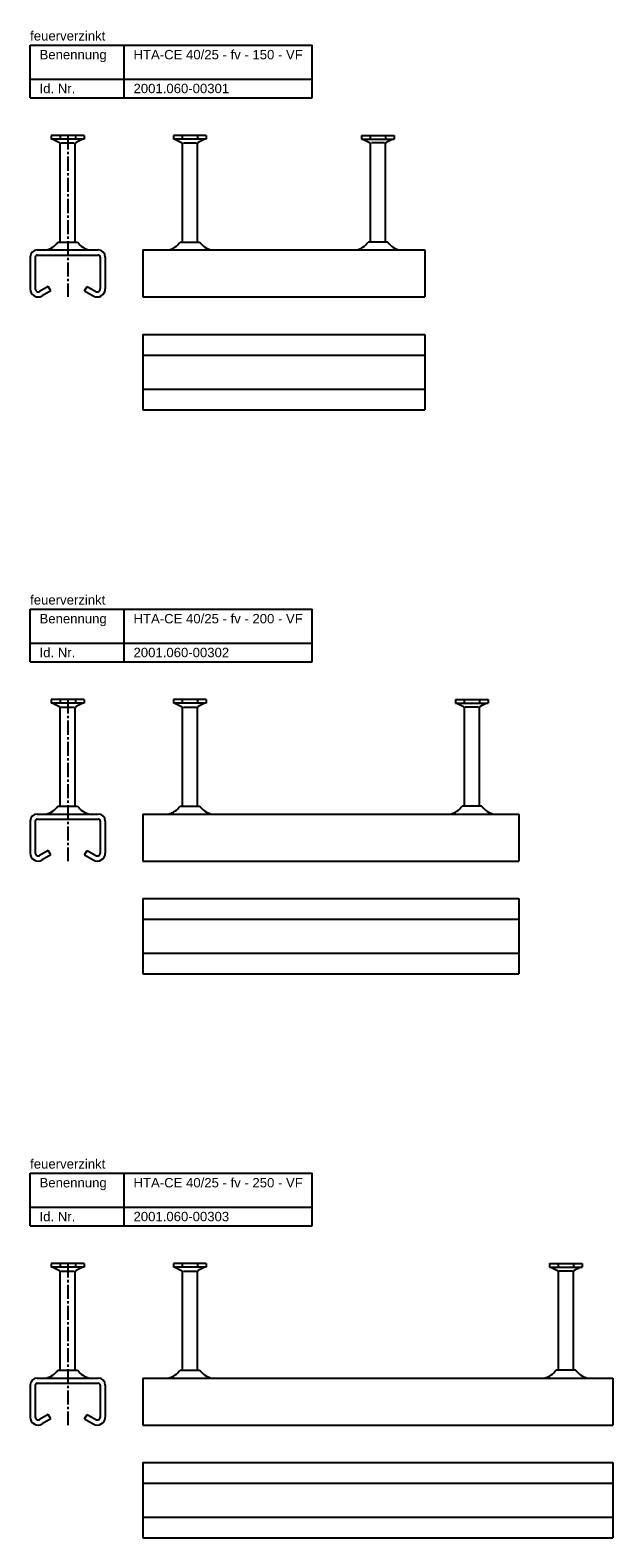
# Model space of a CAD drawing. Header units: millimetres. Extents: x 11969 to 26348, y -459 to 2743.
# Tile 6 of 14: x 11969 to 12279, y 1941 to 2743. Entities that reach past the tile are written whole.
import ezdxf

# ---------------------------------------------------------------- set-up
doc = ezdxf.new("R2010")
doc.units = ezdxf.units.MM
doc.header["$LTSCALE"] = 10
doc.linetypes.add('MITTE2', pattern=[1.125, 0.75, -0.125, 0.125, -0.125])
doc.layers.add('HALFEN', color=2, linetype='CONTINUOUS')
doc.styles.add('ARIAL50', font='arial.ttf', dxfattribs={"height": 5})

msp = doc.modelspace()

# ---------------------------------------------------------------- linework, layer by layer
at = {"layer": 'HALFEN'}
for p, q in [((11969.03, 2735.25), (12119.03, 2735.25)), ((11969.03, 2707.25), (11969.03, 2735.25)), ((12019.03, 2707.25), (12019.03, 2735.25)), ((12119.03, 2707.25), (12119.03, 2735.25)), ((11969.03, 2717.25), (12119.03, 2717.25)), ((11969.03, 2707.25), (12119.03, 2707.25)), ((11997.76, 2687.25), (11980.3, 2687.25)), ((11980.3, 2687.25), (11980.3, 2685.35)), ((11984.96, 2687), (11984.96, 2685.6)), ((11993.11, 2687), (11993.11, 2685.6)), ((11997.76, 2687.25), (11997.76, 2685.35)), ((12062.76, 2687.25), (12045.3, 2687.25)), ((12045.3, 2687.25), (12045.3, 2685.35)), ((12049.96, 2687), (12049.96, 2685.6)), ((12058.11, 2687), (12058.11, 2685.6)), ((12062.76, 2687.25), (12062.76, 2685.35)), ((12145.3, 2687.25), (12162.76, 2687.25)), ((12145.3, 2687.25), (12145.3, 2685.35)), ((12149.96, 2687), (12149.96, 2685.6)), ((12158.11, 2687), (12158.11, 2685.6)), ((12162.76, 2687.25), (12162.76, 2685.35)), ((11997.76, 2685.35), (11980.3, 2685.35)), ((11981.03, 2685.35), (11984.6, 2683.47)), ((11985.03, 2630.55), (11985.03, 2682.77)), ((11985.55, 2683.25), (11992.51, 2683.25)), ((11993.03, 2630.55), (11993.03, 2682.77)), ((11997.03, 2685.35), (11993.46, 2683.47)), ((12062.76, 2685.35), (12045.3, 2685.35)), ((12046.03, 2685.35), (12049.6, 2683.47)), ((12050.03, 2630.55), (12050.03, 2682.77)), ((12050.55, 2683.25), (12057.51, 2683.25)), ((12058.03, 2630.55), (12058.03, 2682.77)), ((12062.03, 2685.35), (12058.46, 2683.47)), ((12145.3, 2685.35), (12162.76, 2685.35)), ((12146.03, 2685.35), (12149.6, 2683.47)), ((12150.03, 2630.55), (12150.03, 2682.77)), ((12157.51, 2683.25), (12150.55, 2683.25)), ((12158.03, 2630.55), (12158.03, 2682.77)), ((12162.03, 2685.35), (12158.46, 2683.47)), ((11983.78, 2630.55), (11994.28, 2630.55)), ((12048.78, 2630.55), (12059.28, 2630.55)), ((12159.28, 2630.55), (12148.78, 2630.55)), ((11969.03, 2622.6), (11969.03, 2605.6)), ((11971.78, 2622.6), (11971.78, 2605.6)), ((11972.78, 2626.35), (12005.28, 2626.35)), ((11972.78, 2623.6), (12005.28, 2623.6)), ((12006.28, 2622.6), (12006.28, 2605.6)), ((12009.03, 2622.6), (12009.03, 2605.6)), ((12029.03, 2626.35), (12179.03, 2626.35)), ((12029.03, 2626.35), (12029.03, 2601.35)), ((12179.03, 2626.35), (12179.03, 2601.35)), ((11978.64, 2607.01), (11974.04, 2604.31)), ((11980.03, 2604.64), (11978.64, 2607.01)), ((11998.03, 2604.64), (11999.43, 2607.01)), ((11999.43, 2607.01), (12004.02, 2604.31)), ((11980.03, 2604.64), (11975.44, 2601.94)), ((11998.03, 2604.64), (12002.63, 2601.94)), ((12029.03, 2601.35), (12179.03, 2601.35)), ((12029.03, 2581.35), (12179.03, 2581.35)), ((12029.03, 2581.35), (12029.03, 2541.35)), ((12179.03, 2581.35), (12179.03, 2541.35)), ((12029.03, 2570.35), (12179.03, 2570.35)), ((12029.03, 2552.35), (12179.03, 2552.35)), ((12029.03, 2541.35), (12179.03, 2541.35)), ((11969.03, 2435.25), (12119.03, 2435.25)), ((11969.03, 2407.25), (11969.03, 2435.25)), ((12019.03, 2407.25), (12019.03, 2435.25)), ((12119.03, 2407.25), (12119.03, 2435.25)), ((11969.03, 2417.25), (12119.03, 2417.25)), ((11969.03, 2407.25), (12119.03, 2407.25)), ((11997.76, 2387.25), (11980.3, 2387.25)), ((11980.3, 2387.25), (11980.3, 2385.35)), ((11997.76, 2385.35), (11980.3, 2385.35)), ((11981.03, 2385.35), (11984.6, 2383.47)), ((11984.96, 2387), (11984.96, 2385.6)), ((11985.03, 2330.55), (11985.03, 2382.77)), ((11985.55, 2383.25), (11992.51, 2383.25)), ((11993.03, 2330.55), (11993.03, 2382.77)), ((11993.11, 2387), (11993.11, 2385.6)), ((11997.03, 2385.35), (11993.46, 2383.47)), ((11997.76, 2387.25), (11997.76, 2385.35)), ((12062.76, 2387.25), (12045.3, 2387.25)), ((12045.3, 2387.25), (12045.3, 2385.35)), ((12062.76, 2385.35), (12045.3, 2385.35)), ((12046.03, 2385.35), (12049.6, 2383.47)), ((12049.96, 2387), (12049.96, 2385.6)), ((12050.03, 2330.55), (12050.03, 2382.77)), ((12050.55, 2383.25), (12057.51, 2383.25)), ((12058.03, 2330.55), (12058.03, 2382.77)), ((12058.11, 2387), (12058.11, 2385.6)), ((12062.03, 2385.35), (12058.46, 2383.47)), ((12062.76, 2387.25), (12062.76, 2385.35)), ((12195.3, 2387.25), (12212.76, 2387.25)), ((12195.3, 2387.25), (12195.3, 2385.35)), ((12195.3, 2385.35), (12212.76, 2385.35)), ((12196.03, 2385.35), (12199.6, 2383.47)), ((12199.96, 2387), (12199.96, 2385.6)), ((12200.03, 2330.55), (12200.03, 2382.77)), ((12207.51, 2383.25), (12200.55, 2383.25)), ((12208.03, 2330.55), (12208.03, 2382.77)), ((12208.11, 2387), (12208.11, 2385.6)), ((12212.03, 2385.35), (12208.46, 2383.47)), ((12212.76, 2387.25), (12212.76, 2385.35)), ((11972.78, 2326.35), (12005.28, 2326.35)), ((11983.78, 2330.55), (11994.28, 2330.55)), ((12029.03, 2326.35), (12229.03, 2326.35)), ((12029.03, 2326.35), (12029.03, 2301.35)), ((12048.78, 2330.55), (12059.28, 2330.55)), ((12209.28, 2330.55), (12198.78, 2330.55)), ((12229.03, 2326.35), (12229.03, 2301.35)), ((11969.03, 2322.6), (11969.03, 2305.6)), ((11971.78, 2322.6), (11971.78, 2305.6)), ((11972.78, 2323.6), (12005.28, 2323.6)), ((12006.28, 2322.6), (12006.28, 2305.6)), ((12009.03, 2322.6), (12009.03, 2305.6)), ((11978.64, 2307.01), (11974.04, 2304.31)), ((11980.03, 2304.64), (11975.44, 2301.94)), ((11980.03, 2304.64), (11978.64, 2307.01)), ((11998.03, 2304.64), (11999.43, 2307.01)), ((11998.03, 2304.64), (12002.63, 2301.94)), ((11999.43, 2307.01), (12004.02, 2304.31)), ((12029.03, 2301.35), (12229.03, 2301.35)), ((12029.03, 2281.35), (12229.03, 2281.35)), ((12029.03, 2281.35), (12029.03, 2241.35)), ((12229.03, 2281.35), (12229.03, 2241.35)), ((12029.03, 2270.35), (12229.03, 2270.35)), ((12029.03, 2252.35), (12229.03, 2252.35)), ((12029.03, 2241.35), (12229.03, 2241.35)), ((11969.03, 2135.25), (12119.03, 2135.25)), ((11969.03, 2107.25), (11969.03, 2135.25)), ((12019.03, 2107.25), (12019.03, 2135.25)), ((12119.03, 2107.25), (12119.03, 2135.25)), ((11969.03, 2117.25), (12119.03, 2117.25)), ((11969.03, 2107.25), (12119.03, 2107.25)), ((11997.76, 2087.25), (11980.3, 2087.25)), ((11980.3, 2087.25), (11980.3, 2085.35)), ((11997.76, 2085.35), (11980.3, 2085.35)), ((11981.03, 2085.35), (11984.6, 2083.47)), ((11984.96, 2087), (11984.96, 2085.6)), ((11993.11, 2087), (11993.11, 2085.6)), ((11997.03, 2085.35), (11993.46, 2083.47)), ((11997.76, 2087.25), (11997.76, 2085.35)), ((12062.76, 2087.25), (12045.3, 2087.25)), ((12045.3, 2087.25), (12045.3, 2085.35)), ((12062.76, 2085.35), (12045.3, 2085.35)), ((12046.03, 2085.35), (12049.6, 2083.47)), ((12049.96, 2087), (12049.96, 2085.6)), ((12058.11, 2087), (12058.11, 2085.6)), ((12062.03, 2085.35), (12058.46, 2083.47)), ((12062.76, 2087.25), (12062.76, 2085.35)), ((12245.3, 2087.25), (12262.76, 2087.25)), ((12245.3, 2087.25), (12245.3, 2085.35)), ((12245.3, 2085.35), (12262.76, 2085.35)), ((12246.03, 2085.35), (12249.6, 2083.47)), ((12249.96, 2087), (12249.96, 2085.6)), ((12258.11, 2087), (12258.11, 2085.6)), ((12262.03, 2085.35), (12258.46, 2083.47)), ((12262.76, 2087.25), (12262.76, 2085.35)), ((11985.03, 2030.55), (11985.03, 2082.77)), ((11985.55, 2083.25), (11992.51, 2083.25)), ((11993.03, 2030.55), (11993.03, 2082.77)), ((12050.03, 2030.55), (12050.03, 2082.77)), ((12050.55, 2083.25), (12057.51, 2083.25)), ((12058.03, 2030.55), (12058.03, 2082.77)), ((12250.03, 2030.55), (12250.03, 2082.77)), ((12257.51, 2083.25), (12250.55, 2083.25)), ((12258.03, 2030.55), (12258.03, 2082.77)), ((11983.78, 2030.55), (11994.28, 2030.55)), ((12048.78, 2030.55), (12059.28, 2030.55)), ((12259.28, 2030.55), (12248.78, 2030.55)), ((11969.03, 2022.6), (11969.03, 2005.6)), ((11971.78, 2022.6), (11971.78, 2005.6)), ((11972.78, 2026.35), (12005.28, 2026.35)), ((11972.78, 2023.6), (12005.28, 2023.6)), ((12006.28, 2022.6), (12006.28, 2005.6)), ((12009.03, 2022.6), (12009.03, 2005.6)), ((12029.03, 2026.35), (12279.03, 2026.35)), ((12029.03, 2026.35), (12029.03, 2001.35)), ((12279.03, 2026.35), (12279.03, 2001.35)), ((11978.64, 2007.01), (11974.04, 2004.31)), ((11980.03, 2004.64), (11978.64, 2007.01)), ((11998.03, 2004.64), (11999.43, 2007.01)), ((11999.43, 2007.01), (12004.02, 2004.31)), ((11980.03, 2004.64), (11975.44, 2001.94)), ((11998.03, 2004.64), (12002.63, 2001.94)), ((12029.03, 2001.35), (12279.03, 2001.35)), ((12029.03, 1981.35), (12279.03, 1981.35)), ((12029.03, 1981.35), (12029.03, 1941.35)), ((12279.03, 1981.35), (12279.03, 1941.35)), ((12029.03, 1970.35), (12279.03, 1970.35)), ((12029.03, 1952.35), (12279.03, 1952.35)), ((12029.03, 1941.35), (12279.03, 1941.35))]:
    msp.add_line(p, q, dxfattribs=at)
at = {"layer": 'HALFEN', "color": 1, "linetype": 'MITTE2'}
for p, q in [((11989.03, 2687.25), (11989.03, 2601.35)), ((11989.03, 2387.25), (11989.03, 2301.35)), ((11989.03, 2087.25), (11989.03, 2001.35))]:
    msp.add_line(p, q, dxfattribs=at)
at = {"layer": 'HALFEN'}
for centre, radius, start, end in [((11984.23, 2682.77), 0.8, 0, 62.30053), ((11993.83, 2682.77), 0.8, 117.69947, 180), ((12049.23, 2682.77), 0.8, 0, 62.30053), ((12058.83, 2682.77), 0.8, 117.69947, 180), ((12149.23, 2682.77), 0.8, 0, 62.30053), ((12158.83, 2682.77), 0.8, 117.69947, 180), ((11975.49, 2636.14), 10, 281.78372, 326.01848), ((12002.57, 2636.14), 10, 213.98152, 258.21628), ((12040.49, 2636.14), 10, 281.78372, 326.01848), ((12067.57, 2636.14), 10, 213.98152, 258.21628), ((12140.49, 2636.14), 10, 281.78372, 326.01848), ((12167.57, 2636.14), 10, 213.98152, 258.21628), ((11972.78, 2622.6), 3.75, 90, 180), ((11972.78, 2622.6), 1, 90, 180), ((12005.28, 2622.6), 3.75, 0, 90), ((12005.28, 2622.6), 1, 0, 90), ((11973.28, 2605.6), 4.25, 180, 300.45158), ((11973.28, 2605.6), 1.5, 180, 300.45158), ((12004.78, 2605.6), 4.25, 239.54842, 0), ((12004.78, 2605.6), 1.5, 239.54842, 0), ((11984.23, 2382.77), 0.8, 0, 62.30053), ((11993.83, 2382.77), 0.8, 117.69947, 180), ((12049.23, 2382.77), 0.8, 0, 62.30053), ((12058.83, 2382.77), 0.8, 117.69947, 180), ((12199.23, 2382.77), 0.8, 0, 62.30053), ((12208.83, 2382.77), 0.8, 117.69947, 180), ((11972.78, 2322.6), 3.75, 90, 180), ((11975.49, 2336.14), 10, 281.78372, 326.01848), ((12002.57, 2336.14), 10, 213.98152, 258.21628), ((12005.28, 2322.6), 3.75, 0, 90), ((12040.49, 2336.14), 10, 281.78372, 326.01848), ((12067.57, 2336.14), 10, 213.98152, 258.21628), ((12190.49, 2336.14), 10, 281.78372, 326.01848), ((12217.57, 2336.14), 10, 213.98152, 258.21628), ((11972.78, 2322.6), 1, 90, 180), ((12005.28, 2322.6), 1, 0, 90), ((11973.28, 2305.6), 4.25, 180, 300.45158), ((11973.28, 2305.6), 1.5, 180, 300.45158), ((12004.78, 2305.6), 4.25, 239.54842, 0), ((12004.78, 2305.6), 1.5, 239.54842, 0), ((11984.23, 2082.77), 0.8, 0, 62.30053), ((11993.83, 2082.77), 0.8, 117.69947, 180), ((12049.23, 2082.77), 0.8, 0, 62.30053), ((12058.83, 2082.77), 0.8, 117.69947, 180), ((12249.23, 2082.77), 0.8, 0, 62.30053), ((12258.83, 2082.77), 0.8, 117.69947, 180), ((11975.49, 2036.14), 10, 281.78372, 326.01848), ((12002.57, 2036.14), 10, 213.98152, 258.21628), ((12040.49, 2036.14), 10, 281.78372, 326.01848), ((12067.57, 2036.14), 10, 213.98152, 258.21628), ((12240.49, 2036.14), 10, 281.78372, 326.01848), ((12267.57, 2036.14), 10, 213.98152, 258.21628), ((11972.78, 2022.6), 3.75, 90, 180), ((11972.78, 2022.6), 1, 90, 180), ((12005.28, 2022.6), 3.75, 0, 90), ((12005.28, 2022.6), 1, 0, 90), ((11973.28, 2005.6), 4.25, 180, 300.45158), ((11973.28, 2005.6), 1.5, 180, 300.45158), ((12004.78, 2005.6), 4.25, 239.54842, 0), ((12004.78, 2005.6), 1.5, 239.54842, 0)]:
    msp.add_arc(centre, radius, start, end, dxfattribs=at)

# ---------------------------------------------------------------- texts
at = {"layer": 'HALFEN', "style": 'ARIAL50'}
for s, p in [('feuerverzinkt', (11969.03, 2737.75)), ('Benennung', (11974.03, 2727.75)), ('HTA-CE 40/25 - fv - 150 - VF', (12024.03, 2727.75)), ('Id. Nr.', (11974.03, 2709.75)), ('2001.060-00301', (12024.03, 2709.75)), ('feuerverzinkt', (11969.03, 2437.75)), ('Benennung', (11974.03, 2427.75)), ('HTA-CE 40/25 - fv - 200 - VF', (12024.03, 2427.75)), ('Id. Nr.', (11974.03, 2409.75)), ('2001.060-00302', (12024.03, 2409.75)), ('feuerverzinkt', (11969.03, 2137.75)), ('HTA-CE 40/25 - fv - 250 - VF', (12024.03, 2127.75)), ('Benennung', (11974.03, 2127.75)), ('Id. Nr.', (11974.03, 2109.75)), ('2001.060-00303', (12024.03, 2109.75))]:
    msp.add_text(s, height=5, dxfattribs=at).set_placement(p)

doc.saveas('drawing.dxf')
